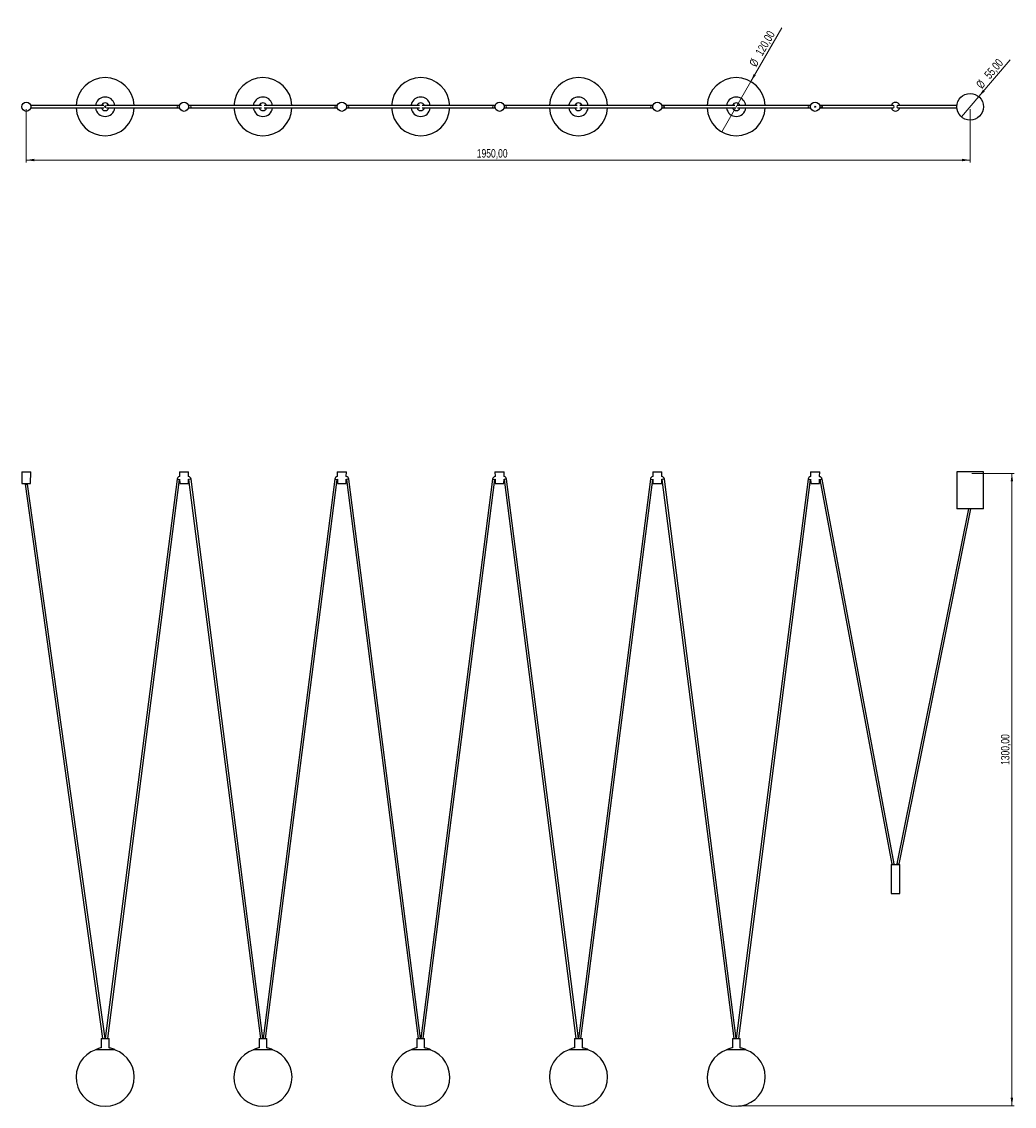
# Model space of a CAD drawing. Header units: millimetres. Extents: x 393 to 803, y 254 to 701.
import ezdxf

# ---------------------------------------------------------------- set-up
doc = ezdxf.new("R2010")
doc.units = ezdxf.units.MM
doc.linetypes.add('CENTERX2', pattern=[20.32, 12.7, -2.54, 2.54, -2.54])
doc.styles.add('SLDTEXTSTYLE0', font='TXT', dxfattribs={"width": 0.75})
doc.dimstyles.new('SLDDIMSTYLE0', dxfattribs={"dimtxt": 3.5, "dimasz": 3.302, "dimexe": 0, "dimexo": 0.0625, "dimgap": 0.875, "dimtad": 1, "dimlfac": 5, "dimrnd": 1e-09, "dimzin": 12, "dimdsep": 46, "dimtxsty": 'SLDTEXTSTYLE0', "dimsah": 1, "dimcen": 0.09, "dimadec": 0, "dimazin": 3, "dimtfac": 1, "dimtofl": 0, "dimtmove": 0, "dimatfit": 3, "dimfxl": 0, "dimfrac": 2, "dimtolj": 1, "dimtzin": 12, "dimarcsym": 0})
doc.dimstyles.new('SLDDIMSTYLE1', dxfattribs={"dimtxt": 3.5, "dimasz": 3.302, "dimexe": 0, "dimexo": 0.0625, "dimgap": 0.875, "dimtad": 1, "dimlfac": 5, "dimrnd": 1e-09, "dimzin": 12, "dimdsep": 46, "dimtxsty": 'SLDTEXTSTYLE0', "dimblk1": 'NONE', "dimsah": 1, "dimcen": 0, "dimadec": 0, "dimazin": 3, "dimtfac": 1, "dimtmove": 0, "dimatfit": 3, "dimldrblk": 'NONE', "dimfxl": 0, "dimfrac": 2, "dimtolj": 1, "dimtzin": 12, "dimarcsym": 0})

# ---------------------------------------------------------------- blocks, each defined once
blk = doc.blocks.new('_D')
at = {"color": 7, "linetype": 'Continuous', "lineweight": 0}
for p, q in [((785.63, 514.83), (803.18, 514.83)), ((802.18, 514.83), (802.18, 253.81)), ((689.38, 253.81), (803.18, 253.81))]:
    blk.add_line(p, q, dxfattribs=at)
at = {"color": 7, "linetype": 'Continuous', "lineweight": 18}
for points in [[(802.18, 514.83), (801.67, 511.53), (802.69, 511.53)], [(802.18, 253.81), (802.69, 257.11), (801.67, 257.11)]]:
    blk.add_solid(points, dxfattribs=at)
at = {"color": 7, "linetype": 'Continuous', "lineweight": 18, "insert": (797.67, 394.51), "char_height": 3.5, "attachment_point": 1, "rotation": 90, "style": 'SLDTEXTSTYLE0'}
blk.add_mtext('1300,00', dxfattribs=at)
blk = doc.blocks.new('_D_1')
at = {"color": 7, "linetype": 'Continuous', "lineweight": 0}
for p, q in [((395.29, 665.2), (395.29, 643.2)), ((784.94, 665.2), (784.94, 643.2)), ((395.29, 644.2), (784.94, 644.2))]:
    blk.add_line(p, q, dxfattribs=at)
at = {"color": 7, "linetype": 'Continuous', "lineweight": 18}
for points in [[(395.29, 644.2), (398.6, 643.69), (398.6, 644.71)], [(784.94, 644.2), (781.63, 644.71), (781.63, 643.69)]]:
    blk.add_solid(points, dxfattribs=at)
at = {"color": 7, "linetype": 'Continuous', "lineweight": 18, "insert": (581.29, 648.71), "char_height": 3.5, "attachment_point": 1, "style": 'SLDTEXTSTYLE0'}
blk.add_mtext('1950,00', dxfattribs=at)
blk = doc.blocks.new('_D_2')
at = {"color": 7, "linetype": 'Continuous', "lineweight": 0}
for q in [(707.15, 698.72), (682.38, 655.81)]:
    blk.add_line((694.38, 676.6), q, dxfattribs=at)
at = {"color": 7, "linetype": 'Continuous', "lineweight": 18}
blk.add_solid([(694.38, 676.6), (696.47, 679.2), (695.59, 679.71)], dxfattribs=at)
at = {"color": 7, "linetype": 'Continuous', "lineweight": 18, "char_height": 3.5, "attachment_point": 1, "rotation": 60, "style": 'SLDTEXTSTYLE0'}
for s, insert in [('120,00', (696.1, 688.68)), ('%%c', (693.51, 684.08))]:
    blk.add_mtext(s, dxfattribs=dict(at, insert=insert))
blk = doc.blocks.new('_None')
blk = doc.blocks.new('_D_3')
at = {"color": 7, "linetype": 'Continuous', "lineweight": 0}
for q in [(801.47, 685.57), (781.37, 662.02)]:
    blk.add_line((788.51, 670.39), q, dxfattribs=at)
at = {"color": 7, "linetype": 'Continuous', "lineweight": 18}
blk.add_solid([(788.51, 670.39), (791.04, 672.57), (790.26, 673.23)], dxfattribs=at)
at = {"color": 7, "linetype": 'Continuous', "lineweight": 18, "char_height": 3.5, "attachment_point": 1, "rotation": 49.5208, "style": 'SLDTEXTSTYLE0'}
for s, insert in [('55,00', (790.47, 679.66)), ('%%c', (787.08, 675.61))]:
    blk.add_mtext(s, dxfattribs=dict(at, insert=insert))

msp = doc.modelspace()

# ---------------------------------------------------------------- linework, layer by layer
at = {"color": 7, "linetype": 'Continuous', "lineweight": 25}
for p, q in [((427.3192, 666.7029), (397.1263, 666.7029)), ((397.1263, 665.7029), (427.3192, 665.7029)), ((458.0323, 666.7029), (428.3996, 666.7029)), ((428.3996, 665.7029), (458.0323, 665.7029)), ((458.5902, 666.7029), (458.0323, 666.7029)), ((458.0323, 665.7029), (458.5902, 665.7029)), ((462.8192, 666.7029), (462.2563, 666.7029)), ((462.2563, 665.7029), (462.8192, 665.7029)), ((492.4519, 666.7029), (462.8192, 666.7029)), ((462.8192, 665.7029), (492.4519, 665.7029)), ((523.1616, 666.7029), (493.529, 666.7029)), ((493.529, 665.7029), (523.1616, 665.7029)), ((523.7202, 666.7029), (523.1616, 666.7029)), ((523.1616, 665.7029), (523.7202, 665.7029)), ((527.9486, 666.7029), (527.3863, 666.7029)), ((527.3863, 665.7029), (527.9486, 665.7029)), ((557.5813, 666.7029), (527.9486, 666.7029)), ((527.9486, 665.7029), (557.5813, 665.7029)), ((588.291, 666.7029), (558.6583, 666.7029)), ((558.6583, 665.7029), (588.291, 665.7029)), ((588.8502, 666.7029), (588.291, 666.7029)), ((588.291, 665.7029), (588.8502, 665.7029)), ((593.078, 666.7029), (592.5163, 666.7029)), ((592.5163, 665.7029), (593.078, 665.7029)), ((622.7107, 666.7029), (593.078, 666.7029)), ((593.078, 665.7029), (622.7107, 665.7029)), ((653.4204, 666.7029), (623.7877, 666.7029)), ((623.7877, 665.7029), (653.4204, 665.7029)), ((653.9802, 666.7029), (653.4204, 666.7029)), ((653.4204, 665.7029), (653.9802, 665.7029)), ((658.2074, 666.7029), (657.6463, 666.7029)), ((657.6463, 665.7029), (658.2074, 665.7029)), ((687.84, 666.7029), (658.2074, 666.7029)), ((658.2074, 665.7029), (687.84, 665.7029)), ((718.5498, 666.7029), (688.9171, 666.7029)), ((688.9171, 665.7029), (718.5498, 665.7029)), ((719.1102, 666.7029), (718.5498, 666.7029)), ((718.5498, 665.7029), (719.1102, 665.7029)), ((753.1367, 666.7029), (723.3367, 666.7029)), ((723.3367, 665.7029), (753.1367, 665.7029)), ((779.4595, 666.7029), (755.1367, 666.7029)), ((755.1367, 665.7029), (779.4595, 665.7029)), ((393.3933, 515.4817), (393.4933, 510.6817)), ((393.3933, 515.4817), (395.2933, 515.4817)), ((395.2933, 515.4817), (397.1933, 515.4817)), ((397.0933, 510.6817), (397.1933, 515.4817)), ((458.5233, 515.4817), (458.5638, 513.5366)), ((458.5233, 515.4817), (460.4233, 515.4817)), ((460.4233, 515.4817), (462.3233, 515.4817)), ((462.2828, 513.5377), (462.3233, 515.4817)), ((523.6533, 515.4817), (523.6938, 513.5368)), ((523.6533, 515.4817), (525.5533, 515.4817)), ((525.5533, 515.4817), (527.4533, 515.4817)), ((527.4128, 513.5375), (527.4533, 515.4817)), ((588.7833, 515.4817), (588.8238, 513.5369)), ((588.7833, 515.4817), (590.6833, 515.4817)), ((590.6833, 515.4817), (592.5833, 515.4817)), ((592.5428, 513.5374), (592.5833, 515.4817)), ((653.9133, 515.4817), (653.9538, 513.537)), ((653.9133, 515.4817), (655.8133, 515.4817)), ((655.8133, 515.4817), (657.7133, 515.4817)), ((657.6727, 513.5373), (657.7133, 515.4817)), ((719.0433, 515.4817), (719.0838, 513.5372)), ((719.0433, 515.4817), (720.9433, 515.4817)), ((720.9433, 515.4817), (722.8433, 515.4817)), ((722.8023, 513.5151), (722.8433, 515.4817)), ((779.4367, 515.4817), (779.4367, 500.2817)), ((779.8996, 515.4817), (779.4367, 515.4817)), ((790.4367, 515.4817), (779.8996, 515.4817)), ((790.4367, 500.2817), (790.4367, 515.4817)), ((393.4933, 510.6817), (395.2933, 510.6817)), ((394.7933, 510.6817), (394.7933, 510.3794)), ((394.7933, 510.3794), (395.7933, 510.449)), ((394.7933, 510.3794), (426.8143, 281.6356)), ((395.2933, 510.6817), (397.0933, 510.6817)), ((395.7933, 510.449), (395.7933, 510.6817)), ((427.8241, 281.6356), (395.7933, 510.449)), ((457.5363, 512.4289), (427.8955, 281.6356)), ((428.9037, 281.6356), (458.5282, 512.3015)), ((457.5363, 512.4289), (458.5282, 512.3015)), ((458.5865, 512.4444), (458.6233, 510.6817)), ((458.6233, 510.6817), (460.4233, 510.6817)), ((460.4233, 510.6817), (462.2233, 510.6817)), ((462.2233, 510.6817), (462.2601, 512.4506)), ((463.3152, 512.4289), (462.3233, 512.3015)), ((462.3233, 512.3015), (491.9478, 281.6356)), ((492.956, 281.6356), (463.3152, 512.4289)), ((522.6657, 512.4289), (493.0249, 281.6356)), ((494.0331, 281.6356), (523.6576, 512.3015)), ((522.6657, 512.4289), (523.6576, 512.3015)), ((523.7165, 512.4452), (523.7533, 510.6817)), ((523.7533, 510.6817), (525.5533, 510.6817)), ((525.5533, 510.6817), (527.3533, 510.6817)), ((527.3533, 510.6817), (527.3901, 512.4498)), ((528.4445, 512.4289), (527.4527, 512.3015)), ((527.4527, 512.3015), (557.0772, 281.6356)), ((558.0854, 281.6356), (528.4445, 512.4289)), ((587.7951, 512.4289), (558.1542, 281.6356)), ((559.1625, 281.6356), (588.7869, 512.3015)), ((587.7951, 512.4289), (588.7869, 512.3015)), ((588.8465, 512.4459), (588.8833, 510.6817)), ((588.8833, 510.6817), (590.6833, 510.6817)), ((590.6833, 510.6817), (592.4833, 510.6817)), ((592.4833, 510.6817), (592.5201, 512.4491)), ((593.5739, 512.4289), (592.5821, 512.3015)), ((592.5821, 512.3015), (622.2066, 281.6356)), ((623.2148, 281.6356), (593.5739, 512.4289)), ((652.9245, 512.4289), (623.2836, 281.6356)), ((624.2918, 281.6356), (653.9163, 512.3015)), ((652.9245, 512.4289), (653.9163, 512.3015)), ((653.9765, 512.4467), (654.0133, 510.6817)), ((654.0133, 510.6817), (655.8133, 510.6817)), ((655.8133, 510.6817), (657.6133, 510.6817)), ((657.6133, 510.6817), (657.6501, 512.4483)), ((658.7033, 512.4289), (657.7114, 512.3015)), ((657.7114, 512.3015), (687.3359, 281.6356)), ((688.3441, 281.6356), (658.7033, 512.4289)), ((718.0538, 512.4289), (688.413, 281.6356)), ((689.4212, 281.6356), (719.0457, 512.3015)), ((718.0538, 512.4289), (719.0457, 512.3015)), ((719.1065, 512.4475), (719.1433, 510.6817)), ((719.1433, 510.6817), (720.9433, 510.6817)), ((720.9433, 510.6817), (722.7433, 510.6817)), ((722.7433, 510.6817), (722.78, 512.4475)), ((722.8427, 512.287), (752.6367, 353.6214)), ((753.6367, 353.7145), (723.8304, 512.4456)), ((784.2686, 500.2817), (754.6367, 353.718)), ((755.6367, 353.6179), (785.2888, 500.2817)), ((779.8996, 500.2817), (779.4367, 500.2817)), ((790.4367, 500.2817), (779.8996, 500.2817)), ((752.6367, 353.6214), (753.6367, 353.7145)), ((753.6367, 353.456), (753.6367, 353.7145)), ((754.6367, 353.718), (754.6367, 353.456)), ((755.6367, 353.6179), (754.6367, 353.718)), ((752.3488, 353.456), (752.3488, 341.456)), ((752.3488, 353.456), (755.9488, 353.456)), ((752.6367, 353.6214), (752.6367, 353.456)), ((755.6367, 353.456), (755.6367, 353.6179)), ((755.9488, 341.456), (755.9488, 353.456)), ((752.3488, 341.456), (755.9488, 341.456)), ((426.2594, 281.6356), (426.2594, 277.7357)), ((426.2594, 281.6356), (429.4594, 281.6356)), ((429.4594, 277.7357), (429.4594, 281.6356)), ((491.3886, 281.6356), (491.3886, 277.7357)), ((491.3886, 281.6356), (494.5886, 281.6356)), ((494.5886, 277.7357), (494.5886, 281.6356)), ((556.5178, 281.6356), (556.5178, 277.7357)), ((556.5178, 281.6356), (559.7178, 281.6356)), ((559.7178, 277.7357), (559.7178, 281.6356)), ((621.647, 281.6356), (621.647, 277.7357)), ((621.647, 281.6356), (624.847, 281.6356)), ((624.847, 277.7357), (624.847, 281.6356)), ((686.7762, 281.6356), (686.7762, 277.7357)), ((686.7762, 281.6356), (689.9762, 281.6356)), ((689.9762, 277.7357), (689.9762, 281.6356)), ((431.8594, 276.9606), (423.8594, 276.9606)), ((496.9886, 276.9606), (488.9886, 276.9606)), ((562.1178, 276.9606), (554.1178, 276.9606)), ((627.247, 276.9606), (619.247, 276.9606)), ((692.3762, 276.9606), (684.3762, 276.9606))]:
    msp.add_line(p, q, dxfattribs=at)
at = {"color": 7, "linetype": 'CENTERX2'}
msp.add_line((427.8611, 666.7029), (427.8611, 665.7029), dxfattribs=at)
at = {"color": 7, "linetype": 'Continuous', "lineweight": 25}
for centre, radius in [((784.9367, 666.2029), 5.5), ((395.2933, 666.2029), 1.9), ((460.4233, 666.2029), 1.9), ((525.5533, 666.2029), 1.9), ((590.6833, 666.2029), 1.9), ((655.8133, 666.2029), 1.9), ((720.9433, 666.2029), 1.9)]:
    msp.add_circle(centre, radius, dxfattribs=at)
at = {"color": 7, "linetype": 'Continuous'}
for centre, radius in [((427.8611, 666.2029), 0.177), ((720.9433, 666.2029), 0.2)]:
    msp.add_circle(centre, radius, dxfattribs=at)
at = {"color": 7, "linetype": 'Continuous', "lineweight": 25}
for centre, radius, start, end in [((427.8594, 666.2029), 12, 90, 177.611985), ((427.8594, 666.2029), 12, 2.388015, 90), ((492.9886, 666.2029), 12, 90, 177.611985), ((492.9886, 666.2029), 12, 2.388015, 90), ((558.1178, 666.2029), 12, 90, 177.611985), ((558.1178, 666.2029), 12, 2.388015, 90), ((623.247, 666.2029), 12, 90, 177.611985), ((623.247, 666.2029), 12, 2.388015, 90), ((688.3762, 666.2029), 12, 90, 177.611985), ((688.3762, 666.2029), 12, 2.388015, 90), ((427.8594, 666.2029), 4, 154.246297, 172.819244), ((427.8594, 666.2029), 4, 7.180756, 154.246297), ((427.8594, 666.2029), 1.6, 90, 161.790043), ((427.8594, 666.2029), 1.6, 18.209957, 90), ((492.9886, 666.2029), 4, 154.246297, 172.819244), ((492.9886, 666.2029), 4, 7.180756, 154.246297), ((492.9886, 666.2029), 1.6, 90, 161.790043), ((492.9886, 666.2029), 1.6, 18.209957, 90), ((558.1178, 666.2029), 4, 154.246297, 172.819244), ((558.1178, 666.2029), 4, 7.180756, 154.246297), ((558.1178, 666.2029), 1.6, 90, 161.790043), ((558.1178, 666.2029), 1.6, 18.209957, 90), ((623.247, 666.2029), 4, 154.246297, 172.819244), ((623.247, 666.2029), 4, 7.180756, 154.246297), ((623.247, 666.2029), 1.6, 90, 161.790043), ((623.247, 666.2029), 1.6, 18.209957, 90), ((688.3762, 666.2029), 4, 154.246297, 172.819244), ((688.3762, 666.2029), 4, 7.180756, 154.246297), ((688.3762, 666.2029), 1.6, 90, 161.790043), ((688.3762, 666.2029), 1.6, 18.209957, 90), ((754.1488, 666.2029), 1.8, 16.12762, 163.87238), ((427.8594, 666.2029), 12, 182.388015, 357.611985), ((427.8594, 666.2029), 4, 187.180756, 352.819244), ((427.8594, 666.2029), 1.6, 198.209957, 341.790043), ((458.0343, 666.205), 0.498, 90.235292, 180.233376), ((458.0343, 666.2009), 0.498, 179.766624, 269.764708), ((462.8172, 666.205), 0.498, 359.766624, 89.764708), ((462.8172, 666.2009), 0.498, 270.235292, 0.233376), ((492.9886, 666.2029), 12, 182.388015, 357.611985), ((492.9886, 666.2029), 4, 187.180756, 352.819244), ((492.9886, 666.2029), 1.6, 198.209957, 341.790043), ((523.1637, 666.205), 0.498, 90.235292, 180.233376), ((523.1637, 666.2009), 0.498, 179.766624, 269.764708), ((527.9466, 666.205), 0.498, 359.766624, 89.764708), ((527.9466, 666.2009), 0.498, 270.235292, 0.233376), ((558.1178, 666.2029), 12, 182.388015, 357.611985), ((558.1178, 666.2029), 4, 187.180756, 352.819244), ((558.1178, 666.2029), 1.6, 198.209957, 341.790043), ((588.2931, 666.205), 0.498, 90.235292, 180.233376), ((588.2931, 666.2009), 0.498, 179.766624, 269.764708), ((593.0759, 666.205), 0.498, 359.766624, 89.764708), ((593.0759, 666.2009), 0.498, 270.235292, 0.233376), ((623.247, 666.2029), 12, 182.388015, 357.611985), ((623.247, 666.2029), 4, 187.180756, 352.819244), ((623.247, 666.2029), 1.6, 198.209957, 341.790043), ((653.4224, 666.205), 0.498, 90.235292, 180.233376), ((653.4224, 666.2009), 0.498, 179.766624, 269.764708), ((658.2053, 666.205), 0.498, 359.766624, 89.764708), ((658.2053, 666.2009), 0.498, 270.235292, 0.233376), ((688.3762, 666.2029), 12, 182.388015, 357.611985), ((688.3762, 666.2029), 4, 187.180756, 352.819244), ((688.3762, 666.2029), 1.6, 198.209957, 341.790043), ((718.5518, 666.205), 0.498, 90.235292, 180.233376), ((718.5518, 666.2009), 0.498, 179.766624, 269.764708), ((754.1488, 666.2029), 1.8, 196.12762, 343.87238), ((753.1367, 666.2029), 0.5, 0, 90), ((753.1367, 666.2029), 0.5, 270, 0), ((755.1367, 666.2029), 0.5, 90, 180), ((755.1367, 666.2029), 0.5, 180, 270), ((458.8257, 512.2633), 1.3, 101.625534, 172.681549), ((458.8257, 512.2633), 0.3, 142.880261, 172.681549), ((462.0257, 512.2633), 0.3, 7.318451, 38.629245), ((462.0257, 512.2633), 1.3, 7.318451, 78.597613), ((523.9551, 512.2633), 1.3, 101.597632, 172.681549), ((523.9551, 512.2633), 0.3, 142.688853, 172.681549), ((527.1551, 512.2633), 0.3, 7.318451, 38.443197), ((527.1551, 512.2633), 1.3, 7.318451, 78.569728), ((589.0845, 512.2633), 1.3, 101.569732, 172.681549), ((589.0845, 512.2633), 0.3, 142.498246, 172.681549), ((592.2845, 512.2633), 0.3, 7.318451, 38.256416), ((592.2845, 512.2633), 1.3, 7.318451, 78.541841), ((654.2139, 512.2633), 1.3, 101.541835, 172.681549), ((654.2139, 512.2633), 0.3, 142.308427, 172.681549), ((657.4139, 512.2633), 0.3, 7.318451, 38.068893), ((657.4139, 512.2633), 1.3, 7.318451, 78.513952), ((719.3433, 512.2633), 1.3, 101.513941, 172.681549), ((719.3433, 512.2633), 0.3, 142.119385, 172.681549), ((427.8594, 265.6052), 12, 108.864631, 71.00898), ((492.9886, 265.6052), 12, 108.864631, 71.00898), ((558.1178, 265.6052), 12, 108.864631, 71.135369), ((623.247, 265.6052), 12, 108.864631, 71.00898), ((688.3762, 265.6052), 12, 108.864631, 71.274651)]:
    msp.add_arc(centre, radius, start, end, dxfattribs=at)
for points, knots in [([(722.742, 665.7029), (722.7721, 665.7029), (722.8992, 665.7029), (723.0903, 665.7029), (723.2791, 665.7029), (723.3195, 665.7029), (723.3397, 665.7029)], [0, 0, 0, 0, 0.09349584, 0.39562572, 0.69762316, 1, 1, 1, 1]), ([(723.3397, 666.7029), (723.3195, 666.7029), (723.2791, 666.7029), (723.0902, 666.7029), (722.9022, 666.7029), (722.7785, 666.7029), (722.7518, 666.7029)], [0, 0, 0, 0, 0.30551911, 0.61065487, 0.91592445, 1, 1, 1, 1]), ([(723.3367, 666.7029), (723.3395, 666.7029), (723.3541, 666.7028), (723.4239, 666.6991), (723.5448, 666.667), (723.6846, 666.5711), (723.7853, 666.4338), (723.8354, 666.2705), (723.8294, 666.0995), (723.7679, 665.9402), (723.6577, 665.8104), (723.5114, 665.725), (723.3975, 665.7033), (723.3395, 665.7029), (723.3367, 665.7029)], [0, 0, 0, 0, 0.00532009, 0.02832138, 0.1357329, 0.24308403, 0.35042007, 0.45775194, 0.56509104, 0.67244801, 0.77983256, 0.88725327, 0.99467991, 1, 1, 1, 1]), ([(722.7799, 512.4394), (722.7912, 512.4261), (722.8294, 512.3812), (722.8378, 512.3216), (722.8436, 512.2796)], [0, 0, 0, 0, 0.29556269, 1, 1, 1, 1]), ([(723.8358, 512.4045), (723.8028, 512.5574), (723.736, 512.8674), (723.4327, 513.2424), (723.1018, 513.4745), (722.8729, 513.5055), (722.8023, 513.5151)], [0, 0, 0, 0, 0.28461822, 0.57698335, 0.86947671, 1, 1, 1, 1]), ([(722.8494, 512.2882), (722.8487, 512.2881), (722.847, 512.2879), (722.9068, 512.2973), (723.0152, 512.3144), (723.1621, 512.3376), (723.2759, 512.3556), (723.334, 512.3648), (723.3367, 512.3652)], [0, 0, 0, 0, 0.13008028, 0.3448065, 0.55961897, 0.7744872, 0.98936034, 1, 1, 1, 1]), ([(723.8237, 512.4444), (723.8244, 512.4445), (723.826, 512.4448), (723.7663, 512.4348), (723.6581, 512.417), (723.5113, 512.393), (723.3975, 512.3748), (723.3395, 512.3657), (723.3367, 512.3652)], [0, 0, 0, 0, 0.13018025, 0.34489465, 0.5596642, 0.77450606, 0.9893598, 1, 1, 1, 1]), ([(426.2594, 277.7283), (426.1698, 277.7112), (425.8008, 277.6408), (424.9919, 277.4027), (424.2932, 277.1299), (423.8594, 276.9606)], [0, 0, 0, 0, 0.1084006, 0.4465608, 1, 1, 1, 1]), ([(431.8594, 276.9606), (431.5804, 277.0718), (431.0344, 277.2892), (430.2367, 277.5588), (429.7071, 277.6653), (429.4594, 277.7151)], [0, 0, 0, 0, 0.35758464, 0.699638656, 1, 1, 1, 1]), ([(491.3886, 277.7283), (491.299, 277.7112), (490.93, 277.6408), (490.1211, 277.4027), (489.4224, 277.1299), (488.9886, 276.9606)], [0, 0, 0, 0, 0.1084006, 0.4465608, 1, 1, 1, 1]), ([(496.9886, 276.9606), (496.7096, 277.0718), (496.1636, 277.2892), (495.3659, 277.5588), (494.8363, 277.6653), (494.5886, 277.7151)], [0, 0, 0, 0, 0.35758464, 0.69963866, 1, 1, 1, 1]), ([(556.5178, 277.7283), (556.4282, 277.7112), (556.0592, 277.6408), (555.2503, 277.4027), (554.5516, 277.1299), (554.1178, 276.9606)], [0, 0, 0, 0, 0.1084006, 0.4465608, 1, 1, 1, 1]), ([(562.1178, 276.9606), (561.8388, 277.0718), (561.2928, 277.2892), (560.4951, 277.5588), (559.9655, 277.6653), (559.7178, 277.7151)], [0, 0, 0, 0, 0.35758464, 0.69963866, 1, 1, 1, 1]), ([(621.647, 277.7283), (621.5574, 277.7112), (621.1884, 277.6408), (620.3795, 277.4027), (619.6808, 277.1299), (619.247, 276.9606)], [0, 0, 0, 0, 0.1084006, 0.4465608, 1, 1, 1, 1]), ([(627.247, 276.9606), (626.968, 277.0718), (626.422, 277.2892), (625.6243, 277.5588), (625.0947, 277.6653), (624.847, 277.7151)], [0, 0, 0, 0, 0.35758464, 0.69963866, 1, 1, 1, 1]), ([(686.7762, 277.7283), (686.6866, 277.7112), (686.3176, 277.6408), (685.5087, 277.4027), (684.81, 277.1299), (684.3762, 276.9606)], [0, 0, 0, 0, 0.1084006, 0.4465608, 1, 1, 1, 1]), ([(692.3762, 276.9606), (692.0972, 277.0718), (691.5512, 277.2892), (690.7535, 277.5588), (690.2239, 277.6653), (689.9762, 277.7151)], [0, 0, 0, 0, 0.35758464, 0.699638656, 1, 1, 1, 1])]:
    msp.add_open_spline(points, degree=3, knots=knots, dxfattribs=at)

# ---------------------------------------------------------------- dimensions: what is measured, and where the dimension line sits
at = {"color": 7, "linetype": 'Continuous', "lineweight": 18}
for p1, p2, picture, middle in [((682.3762, 655.8106), (694.3762, 676.5952), '_D_2', (702.3462, 690.3996)), ((781.3663, 662.0194), (788.5072, 670.3865), '_D_3', (796.1216, 679.3084))]:
    dim = msp.add_diameter_dim_2p(p1=p1, p2=p2, dimstyle='SLDDIMSTYLE1', dxfattribs=at)
    dim.commit()
    dim.dimension.update_dxf_attribs({"geometry": picture, "text_midpoint": middle, "dimtype": 163})
for base, p1, p2, angle, picture, middle in [((784.9367, 644.2029), (395.2933, 666.2029), (784.9367, 666.2029), 0, '_D_1', (589.6924, 644.2029)), ((802.1823, 253.8052), (784.6333, 514.8341), (688.3762, 253.8052), 90, '_D', (802.1823, 402.9154))]:
    dim = msp.add_linear_dim(base=base, p1=p1, p2=p2, angle=angle, dimstyle='SLDDIMSTYLE0', dxfattribs=at)
    dim.commit()
    dim.dimension.update_dxf_attribs({"geometry": picture, "text_midpoint": middle, "dimtype": 160})

doc.saveas('drawing.dxf')
